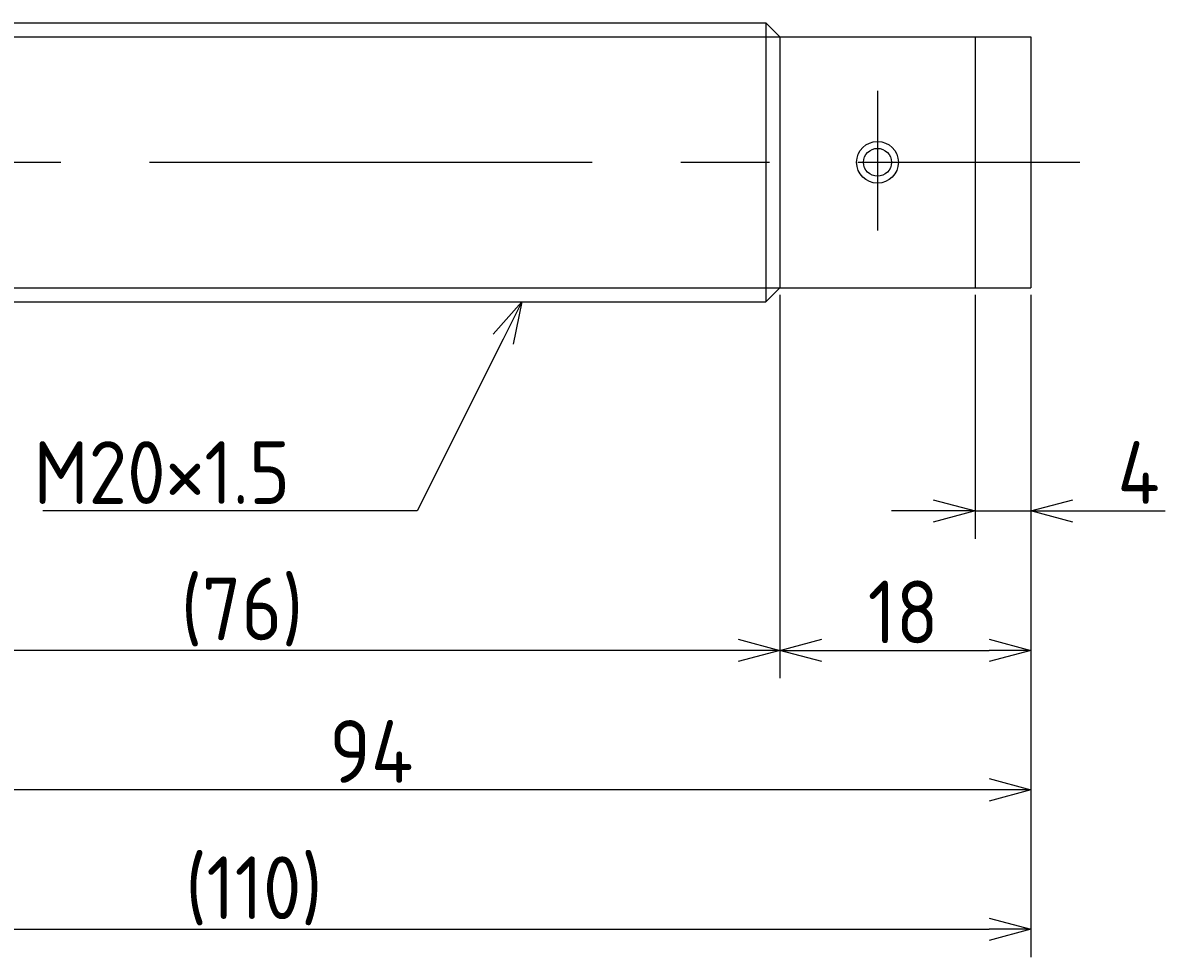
# Model space of a CAD drawing. Extents: x 58 to 354, y 118 to 193.
# Tile 3 of 3: x 272 to 354, y 118 to 185. Entities that reach past the tile are written whole.
import ezdxf

# ---------------------------------------------------------------- set-up
doc = ezdxf.new("R2010")
doc.units = 0
doc.linetypes.add('CENTER', pattern=[50.8, 31.75, -6.35, 6.35, -6.35])
doc.layers.get('0').update_dxf_attribs({"linetype": 'CONTINUOUS'})
doc.layers.get('DEFPOINTS').update_dxf_attribs({"linetype": 'CONTINUOUS'})
for name, color, linetype in [('図形', 7, 'CONTINUOUS'), ('図枠', 7, 'CONTINUOUS'), ('寸法_文字', 3, 'CONTINUOUS')]:
    doc.layers.add(name, color=color, linetype=linetype)
doc.layers.get('0').off()
doc.styles.add('DIMENSION', font='isocp.shx', dxfattribs={"bigfont": 'bigfont.shx'})
doc.dimstyles.get("Standard").update_dxf_attribs({"dimtxt": 0.18, "dimasz": 0.18, "dimexe": 0.18, "dimexo": 0.0625, "dimgap": 0.09, "dimtad": 0, "dimtih": 1, "dimtoh": 1, "dimzin": 0, "dimcen": 0.09, "dimazin": 3, "dimtfac": 1, "dimtofl": 0, "dimtmove": 0, "dimatfit": 3})

# ---------------------------------------------------------------- blocks, each defined once
blk = doc.blocks.new('_OPEN30')
at = {"color": 0, "linetype": 'BYBLOCK'}
for p, q in [((-1, 0.268), (0, 0)), ((0, 0), (-1, -0.268)), ((0, 0), (-1, 0))]:
    blk.add_line(p, q, dxfattribs=at)
blk = doc.blocks.new('*U4')
at = {"layer": '寸法_文字', "color": 3, "style": 'DIMENSION'}
blk.add_text('94', height=4.5, dxfattribs=at).set_placement((293.702, 130.5))
blk = doc.blocks.new('*D3')
at = {"layer": 'DEFPOINTS', "color": 0}
for p in [(250, 166), (344, 166), (250, 130)]:
    blk.add_point(p, dxfattribs=at)
at = {"layer": '寸法_文字', "color": 3}
for p, q in [((250, 165.5), (250, 128)), ((344, 165.5), (344, 128)), ((341, 130), (253, 130))]:
    blk.add_line(p, q, dxfattribs=at)
at = {"layer": '図枠'}
blk.add_blockref('*U4', (0, 0), dxfattribs=at)
at = {"layer": '寸法_文字', "color": 3, "xscale": 3, "yscale": 3, "zscale": 3, "rotation": 180}
blk.add_blockref('_OPEN30', (250, 130), dxfattribs=at)
at = {"layer": '寸法_文字', "color": 3, "xscale": 3, "yscale": 3, "zscale": 3}
blk.add_blockref('_OPEN30', (344, 130), dxfattribs=at)
blk = doc.blocks.new('*U8')
at = {"layer": '寸法_文字', "color": 3, "style": 'DIMENSION'}
blk.add_text('(110)', height=4.5, dxfattribs=at).set_placement((283.375, 120.725))
blk = doc.blocks.new('*D7')
at = {"layer": 'DEFPOINTS', "color": 0}
for p in [(234, 172), (344, 166), (344, 120)]:
    blk.add_point(p, dxfattribs=at)
at = {"layer": '寸法_文字', "color": 3}
for p, q in [((234, 171.5), (234, 118)), ((344, 165.5), (344, 118)), ((237, 120), (341, 120))]:
    blk.add_line(p, q, dxfattribs=at)
at = {"layer": '図枠'}
blk.add_blockref('*U8', (0, 0), dxfattribs=at)
at = {"layer": '寸法_文字', "color": 3, "xscale": 3, "yscale": 3, "zscale": 3, "rotation": 180}
blk.add_blockref('_OPEN30', (234, 120), dxfattribs=at)
at = {"layer": '寸法_文字', "color": 3, "xscale": 3, "yscale": 3, "zscale": 3}
blk.add_blockref('_OPEN30', (344, 120), dxfattribs=at)
blk = doc.blocks.new('*U10')
at = {"layer": '寸法_文字', "color": 3, "style": 'DIMENSION'}
blk.add_text('(76)', height=4.5, dxfattribs=at).set_placement((283.05, 140.725))
blk = doc.blocks.new('*D9')
at = {"layer": 'DEFPOINTS', "color": 0}
for p in [(250, 166), (326, 166), (250, 140)]:
    blk.add_point(p, dxfattribs=at)
at = {"layer": '寸法_文字', "color": 3}
for p, q in [((250, 165.5), (250, 138)), ((326, 165.5), (326, 138)), ((323, 140), (253, 140))]:
    blk.add_line(p, q, dxfattribs=at)
at = {"layer": '図枠'}
blk.add_blockref('*U10', (0, 0), dxfattribs=at)
at = {"layer": '寸法_文字', "color": 3, "xscale": 3, "yscale": 3, "zscale": 3, "rotation": 180}
blk.add_blockref('_OPEN30', (250, 140), dxfattribs=at)
at = {"layer": '寸法_文字', "color": 3, "xscale": 3, "yscale": 3, "zscale": 3}
blk.add_blockref('_OPEN30', (326, 140), dxfattribs=at)
blk = doc.blocks.new('*U12')
at = {"layer": '寸法_文字', "color": 3, "style": 'DIMENSION'}
blk.add_text('18', height=4.5, dxfattribs=at).set_placement((332.3, 140.5))
blk = doc.blocks.new('*D11')
at = {"layer": 'DEFPOINTS', "color": 0}
for p in [(326, 166), (344, 166), (344, 140)]:
    blk.add_point(p, dxfattribs=at)
at = {"layer": '寸法_文字', "color": 3}
for p, q in [((326, 165.5), (326, 138)), ((344, 165.5), (344, 138)), ((329, 140), (341, 140))]:
    blk.add_line(p, q, dxfattribs=at)
at = {"layer": '図枠'}
blk.add_blockref('*U12', (0, 0), dxfattribs=at)
at = {"layer": '寸法_文字', "color": 3, "xscale": 3, "yscale": 3, "zscale": 3, "rotation": 180}
blk.add_blockref('_OPEN30', (326, 140), dxfattribs=at)
at = {"layer": '寸法_文字', "color": 3, "xscale": 3, "yscale": 3, "zscale": 3}
blk.add_blockref('_OPEN30', (344, 140), dxfattribs=at)
blk = doc.blocks.new('*U14')
at = {"layer": '寸法_文字', "color": 3, "style": 'DIMENSION'}
blk.add_text('4', height=4.5, dxfattribs=at).set_placement((350.2, 150.5))
blk = doc.blocks.new('*D13')
at = {"layer": 'DEFPOINTS', "color": 0}
for p in [(340, 166), (344, 166), (340, 150)]:
    blk.add_point(p, dxfattribs=at)
at = {"layer": '寸法_文字', "color": 3}
for p, q in [((340, 165.5), (340, 148)), ((344, 165.5), (344, 148)), ((337, 150), (334, 150)), ((340, 150), (344, 150)), ((347, 150), (353.625, 150))]:
    blk.add_line(p, q, dxfattribs=at)
at = {"layer": '図枠'}
blk.add_blockref('*U14', (0, 0), dxfattribs=at)
at = {"layer": '寸法_文字', "color": 3, "xscale": 3, "yscale": 3, "zscale": 3}
blk.add_blockref('_OPEN30', (340, 150), dxfattribs=at)
at = {"layer": '寸法_文字', "color": 3, "xscale": 3, "yscale": 3, "zscale": 3, "rotation": 180}
blk.add_blockref('_OPEN30', (344, 150), dxfattribs=at)
blk = doc.blocks.new('*U26')
at = {"layer": '寸法_文字'}
blk.add_lwpolyline([(306.158, 162.317), (300, 150), (295, 150), (273.164, 150)], dxfattribs=at)
at = {"layer": '寸法_文字', "xscale": 3, "yscale": 3, "zscale": 3, "rotation": 63.43494882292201}
blk.add_blockref('_OPEN30', (307.5, 165), dxfattribs=at)
blk = doc.blocks.new('*U27')
at = {"layer": '寸法_文字', "style": 'DIMENSION'}
blk.add_text('M20×1.5', height=4.5, dxfattribs=at).set_placement((272.489, 150.5))

msp = doc.modelspace()

# ---------------------------------------------------------------- linework, layer by layer
at = {"layer": '図形'}
for p, q in [((251, 185), (325, 185)), ((326, 184), (325, 185)), ((325, 185), (325, 165)), ((326, 184), (326, 166)), ((326, 184), (340, 184)), ((340, 184), (340, 166)), ((340, 184), (344, 184)), ((344, 184), (344, 166)), ((326, 166), (325, 165)), ((326, 166), (340, 166)), ((340, 166), (344, 166)), ((251.004, 165), (325, 165))]:
    msp.add_line(p, q, dxfattribs=at)
at = {"layer": '図形', "color": 3}
for p, q in [((250, 184), (326, 184)), ((250, 166), (326, 166))]:
    msp.add_line(p, q, dxfattribs=at)
at = {"layer": '図形', "color": 3, "linetype": 'CENTER'}
for p, q in [((333, 180.122), (333, 170.107)), ((230, 175), (347.5, 175))]:
    msp.add_line(p, q, dxfattribs=at)
at = {"layer": '図形'}
msp.add_circle((333, 175), 1.5, dxfattribs=at)
at = {"layer": '図形', "color": 3}
msp.add_circle((333, 175), 1, dxfattribs=at)

# ---------------------------------------------------------------- block references
at = {"layer": '寸法_文字'}
for name in ['*U26', '*U27']:
    msp.add_blockref(name, (0, 0), dxfattribs=at)

# ---------------------------------------------------------------- dimensions: what is measured, and where the dimension line sits
for base, p1, p2, picture, middle in [((344, 120), (234, 172), (344, 166), '*D7', (289, 120)), ((250, 140), (326, 166), (250, 166), '*D9', (288, 140))]:
    dim = msp.add_linear_dim(base=base, p1=p1, p2=p2, text='(<>)', dimstyle='Standard', dxfattribs=at)
    dim.commit()
    dim.dimension.update_dxf_attribs({"geometry": picture, "text_midpoint": middle, "dimtype": 128})
for base, p1, p2, picture, middle in [((250, 130), (344, 166), (250, 166), '*D3', (297, 130)), ((344, 140), (326, 166), (344, 166), '*D11', (335, 140)), ((340, 150), (344, 166), (340, 166), '*D13', (352, 150))]:
    dim = msp.add_linear_dim(base=base, p1=p1, p2=p2, dimstyle='Standard', dxfattribs=at)
    dim.commit()
    dim.dimension.update_dxf_attribs({"geometry": picture, "text_midpoint": middle, "dimtype": 128})

doc.saveas('drawing.dxf')
